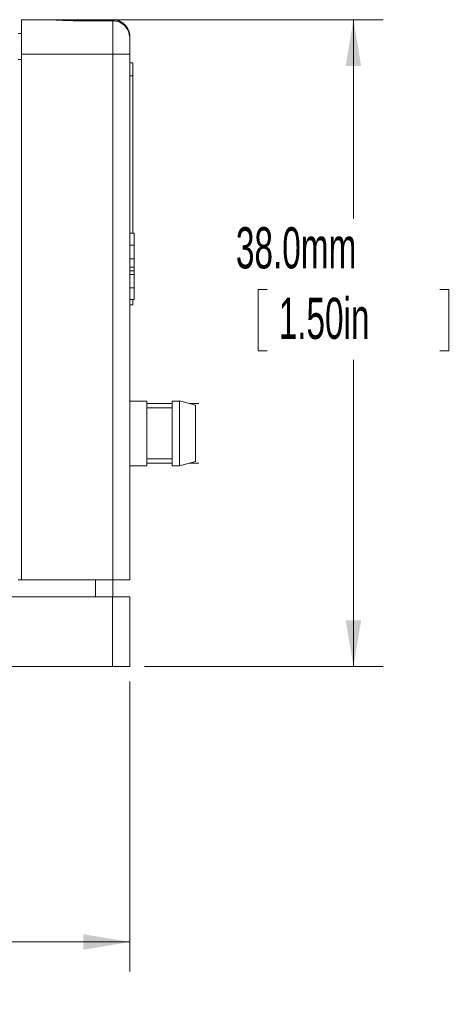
# Paper-space layout 'Sheet1' of a CAD drawing. Header units: millimetres. Extents: x 0 to 4318, y 0 to 2794.
# Tile 41 of 69: x 2783 to 3004, y 435 to 941. Entities that reach past the tile are written whole.
import ezdxf

# ---------------------------------------------------------------- set-up
doc = ezdxf.new("R2010")
doc.units = ezdxf.units.MM
doc.header["$LTSCALE"] = 5
doc.styles.add('SLDTEXTSTYLE0', font='TXT', dxfattribs={"width": 0.605})
doc.dimstyles.new('SLDDIMSTYLE0', dxfattribs={"dimtxt": 20.546549, "dimasz": 23.8125, "dimexe": 0, "dimexo": 0.0625, "dimgap": 5.136637, "dimtad": 0, "dimtih": 1, "dimtoh": 1, "dimdec": 1, "dimlfac": 0.114286, "dimrnd": 1e-09, "dimzin": 4, "dimdsep": 46, "dimtxsty": 'SLDTEXTSTYLE0', "dimsah": 1, "dimcen": 0.09, "dimadec": 0, "dimazin": 1, "dimtfac": 1, "dimtdec": 3, "dimtofl": 0, "dimtmove": 0, "dimatfit": 3, "dimfxl": 1, "dimfrac": 2, "dimtolj": 1, "dimtzin": 12, "dimarcsym": 0})

# ---------------------------------------------------------------- blocks, each defined once
blk = doc.blocks.new('_D_1')
at = {"color": 7, "linetype": 'Continuous', "lineweight": 0}
for p, q in [((2227.04, 601.11), (2227.04, 451.93)), ((2839.54, 601.11), (2839.54, 451.93)), ((2227.04, 467.17), (2485.26, 467.17)), ((2513.88, 467.17), (2509.17, 467.17)), ((2509.17, 467.17), (2509.17, 435.62)), ((2602.46, 467.17), (2607.17, 467.17)), ((2607.17, 467.17), (2607.17, 435.62)), ((2839.54, 467.17), (2631.08, 467.17)), ((2509.17, 435.62), (2513.88, 435.62)), ((2607.17, 435.62), (2602.46, 435.62))]:
    blk.add_line(p, q, dxfattribs=at)
for points in [[(2227.04, 467.17), (2250.85, 463.2), (2250.85, 471.14)], [(2839.54, 467.17), (2815.73, 471.14), (2815.73, 463.2)]]:
    blk.add_solid(points, dxfattribs=at)
at = {"color": 7, "linetype": 'Continuous', "lineweight": 0, "char_height": 21.167, "attachment_point": 1, "style": 'SLDTEXTSTYLE0'}
for s, insert in [('70.0mm', (2497.81, 499.16, 46.64)), ('2.76in', (2519.76, 462.9, 46.64))]:
    blk.add_mtext(s, dxfattribs=dict(at, insert=insert))
blk = doc.blocks.new('_D_2')
at = {"color": 7, "linetype": 'Continuous', "lineweight": 0}
for p, q in [((2805.89, 941.37), (2969.64, 941.37)), ((2954.4, 941.37), (2954.4, 838.93)), ((2910.1, 802.67), (2905.4, 802.67)), ((2905.4, 802.67), (2905.4, 771.12)), ((2998.69, 802.67), (3003.39, 802.67)), ((3003.39, 802.67), (3003.39, 771.12)), ((2905.4, 771.12), (2910.1, 771.12)), ((3003.39, 771.12), (2998.69, 771.12)), ((2954.4, 608.73), (2954.4, 766.42)), ((2847.16, 608.73), (2969.64, 608.73))]:
    blk.add_line(p, q, dxfattribs=at)
for points in [[(2954.4, 941.37), (2950.43, 917.55), (2958.36, 917.55)], [(2954.4, 608.73), (2958.36, 632.55), (2950.43, 632.55)]]:
    blk.add_solid(points, dxfattribs=at)
at = {"color": 7, "linetype": 'Continuous', "lineweight": 0, "char_height": 21.167, "attachment_point": 1, "style": 'SLDTEXTSTYLE0'}
for s, insert in [('38.0mm', (2894.03, 834.66, 46.64)), ('1.50in', (2915.98, 798.4, 46.64))]:
    blk.add_mtext(s, dxfattribs=dict(at, insert=insert))

psp = doc.layouts.new('Sheet1')

# ---------------------------------------------------------------- linework, layer by layer
at = {"color": 7, "linetype": 'Continuous', "lineweight": 15}
for p, q in [((2783.84, 941.37), (2798.27, 941.37)), ((2783.84, 923.59), (2783.84, 941.37)), ((2798.27, 941.37), (2813.29, 941.37)), ((2813.29, 941.37), (2830.79, 941.37)), ((2813.29, 941.37), (2813.29, 940.83)), ((2830.79, 940.83), (2813.29, 940.83)), ((2813.29, 940.76), (2813.29, 940.83)), ((2830.79, 940.76), (2813.29, 940.76)), ((2830.79, 941.37), (2830.79, 940.83)), ((2830.79, 940.76), (2830.79, 940.83)), ((2830.79, 923.59), (2830.79, 940.76)), ((2782.14, 934.25), (2783.84, 934.25)), ((2839.54, 932.62), (2839.54, 931.67)), ((2839.54, 931.67), (2839.54, 923.59)), ((2783.84, 653.36), (2783.84, 923.59)), ((2830.79, 923.59), (2783.84, 923.59)), ((2830.79, 653.36), (2830.79, 923.59)), ((2839.54, 923.59), (2830.79, 923.59)), ((2839.54, 923.59), (2839.54, 653.36)), ((2783.84, 920.92), (2782.14, 920.92)), ((2841.1, 919.14), (2839.54, 919.14)), ((2841.1, 919.14), (2841.1, 912.47)), ((2841.1, 912.47), (2839.54, 912.47)), ((2841.1, 912.47), (2841.1, 831.56)), ((2839.54, 831.56), (2841.76, 831.56)), ((2841.76, 825.44), (2841.76, 831.56)), ((2839.54, 825.44), (2841.76, 825.44)), ((2841.76, 818.47), (2841.76, 825.44)), ((2839.54, 818.47), (2841.76, 818.47)), ((2841.76, 814.16), (2841.76, 818.47)), ((2839.54, 814.16), (2841.76, 814.16)), ((2839.54, 812.17), (2841.76, 812.17)), ((2841.76, 810.32), (2839.54, 810.32)), ((2841.76, 812.17), (2841.76, 814.16)), ((2841.76, 812.17), (2841.76, 810.32)), ((2841.76, 803.56), (2841.76, 810.32)), ((2839.54, 803.56), (2841.76, 803.56)), ((2841.76, 797.44), (2841.76, 803.56)), ((2839.54, 797.44), (2841.76, 797.44)), ((2841.1, 797.44), (2841.1, 794.68)), ((2841.1, 794.68), (2839.54, 794.68)), ((2839.57, 770.84), (2839.54, 770.84)), ((2848.22, 745.3), (2839.54, 745.3)), ((2848.22, 712.05), (2848.22, 745.3)), ((2865.23, 745.3), (2861.34, 745.3)), ((2861.34, 712.05), (2861.34, 745.3)), ((2873.27, 743.14), (2864.98, 745.36)), ((2865.1, 712.05), (2865.1, 745.3)), ((2848.22, 743.99), (2861.34, 743.99)), ((2861.34, 741.8), (2848.22, 741.8)), ((2870.09, 743.99), (2875.01, 743.99)), ((2873.27, 714.22), (2873.27, 743.14)), ((2848.22, 715.55), (2861.34, 715.55)), ((2864.98, 712), (2873.27, 714.22)), ((2839.54, 712.05), (2848.22, 712.05)), ((2861.34, 713.36), (2848.22, 713.36)), ((2861.34, 712.05), (2865.23, 712.05)), ((2875.01, 713.36), (2870.09, 713.36)), ((2782.14, 653.36), (2783.84, 653.36)), ((2830.79, 653.36), (2783.84, 653.36)), ((2821.9, 644.61), (2821.9, 653.36)), ((2830.79, 653.36), (2830.79, 644.61)), ((2839.54, 653.36), (2830.79, 653.36)), ((2235.93, 644.61), (2830.65, 644.61)), ((2830.65, 608.73), (2830.65, 644.61)), ((2830.65, 644.61), (2839.54, 644.61)), ((2839.54, 644.61), (2839.54, 608.73)), ((2235.93, 608.73), (2830.65, 608.73)), ((2839.54, 608.73), (2830.65, 608.73))]:
    psp.add_line(p, q, dxfattribs=at)
psp.add_arc((2830.79, 932.62), 8.75, 0.0004, 90.0023, dxfattribs=at)
for points, knots in [([(2813.29, 940.76), (2811.36, 940.8), (2806.35, 940.92), (2801.34, 941.2), (2798.27, 941.37)], [0, 0, 0, 0, 0.385811, 1, 1, 1, 1]), ([(2839.54, 931.67), (2839.46, 932.65), (2839.27, 934.77), (2837.69, 937.6), (2835.29, 939.68), (2832.85, 940.64), (2831.33, 940.73), (2830.79, 940.76)], [0, 0, 0, 0, 0.2110149, 0.4527918, 0.6739246, 0.8840199, 1, 1, 1, 1])]:
    psp.add_open_spline(points, degree=3, knots=knots, dxfattribs=at)

# ---------------------------------------------------------------- dimensions: what is measured, and where the dimension line sits
at = {"color": 7, "linetype": 'Continuous', "lineweight": 0}
dim = psp.add_linear_dim(base=(2954.4, 608.73), p1=(2798.27, 941.37), p2=(2839.54, 608.73), angle=90, dimstyle='SLDDIMSTYLE0', dxfattribs=at)
dim.commit()
dim.dimension.update_dxf_attribs({"geometry": '_D_2', "text_midpoint": (2954.4, 802.67), "dimtype": 160})
dim = psp.add_linear_dim(base=(2839.54, 467.17), p1=(2227.04, 608.73), p2=(2839.54, 608.73), dimstyle='SLDDIMSTYLE0', dxfattribs=at)
dim.commit()
dim.dimension.update_dxf_attribs({"geometry": '_D_1', "text_midpoint": (2558.17, 467.17), "dimtype": 160})

doc.saveas('drawing.dxf')
